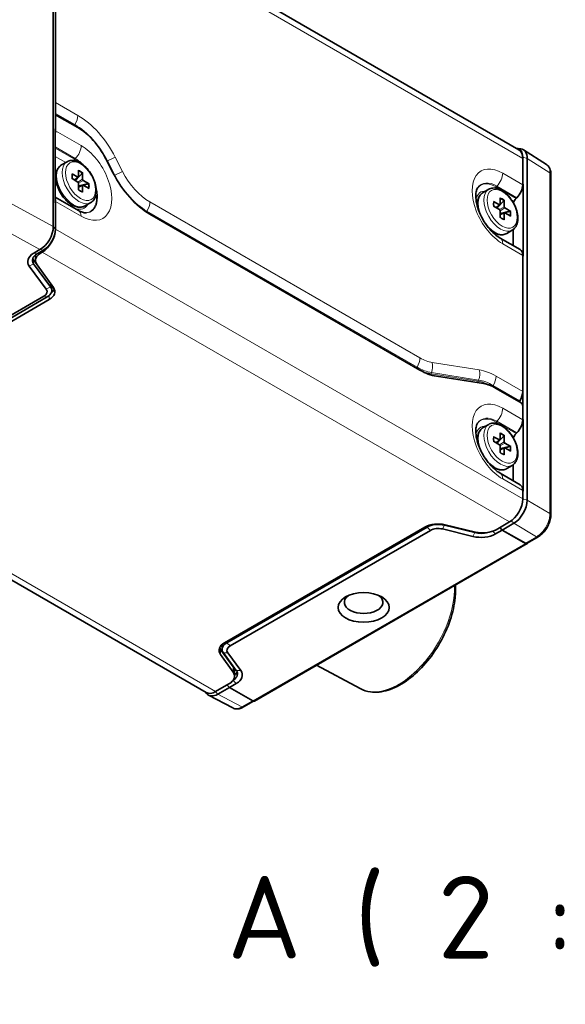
# Model space of a CAD drawing. Header units: millimetres. Extents: x 2 to 208, y 2 to 146.
# Tile 30 of 32: x 157 to 174, y 94 to 125. Entities that reach past the tile are written whole.
import ezdxf

# ---------------------------------------------------------------- set-up
doc = ezdxf.new("R2010")
doc.units = ezdxf.units.MM
doc.header["$LTSCALE"] = 0.5
for name, color, linetype, lineweight in [('Bemaßung (ISO)', 7, 'Continuous', 25), ('Sichtbar (ISO)', 7, 'Continuous', 35), ('Sichtbar schmal (ISO)', 7, 'Continuous', 18), ('Symbol (ISO)', 7, 'Continuous', 25)]:
    doc.layers.add(name, color=color, linetype=linetype, lineweight=lineweight)
doc.styles.add('Bezeichnungstext (ISO)', font='isocpeur.ttf')
doc.styles.add('Notiztext (ISO)', font='isocpeur.ttf')
doc.dimstyles.new('Standard (ISO)', dxfattribs={"dimscale": 0.5, "dimtxt": 3.5, "dimasz": 2.5, "dimexe": 2, "dimexo": 0, "dimgap": 0.762, "dimtad": 1, "dimtoh": 1, "dimrnd": 1e-08, "dimtxsty": 'Notiztext (ISO)', "dimcen": 0.09, "dimdle": 10, "dimclrd": 256, "dimclre": 256, "dimclrt": 256, "dimazin": 2, "dimtfac": 0.514286, "dimtdec": 3, "dimtmove": 0, "dimatfit": 3, "dimfxl": 1, "dimtolj": 1, "dimlwd": -1, "dimlwe": -1, "dimarcsym": 0})

# ---------------------------------------------------------------- blocks, each defined once
blk = doc.blocks.new('*D23')
at = {"layer": 'Bemaßung (ISO)', "transparency": 16777216}
for p, q in [((153.944, 92.537), (137.376, 92.537)), ((160.467, 80.61), (153.944, 92.537)), ((161.818, 78.139), (161.066, 79.513)), ((162.418, 77.042), (163.018, 75.945))]:
    blk.add_line(p, q, dxfattribs=at)
for points in [[(160.649, 80.71), (160.284, 80.51), (161.066, 79.513)], [(162.601, 77.142), (162.235, 76.942), (161.818, 78.139)]]:
    blk.add_solid(points, dxfattribs=at)
at = {"layer": 'Defpoints', "color": 0, "transparency": 16777216}
for p in [(161.066, 79.513), (161.818, 78.139)]:
    blk.add_point(p, dxfattribs=at)
at = {"layer": 'Bemaßung (ISO)', "transparency": 16777216, "insert": (137.376, 95.193), "char_height": 1.75, "attachment_point": 1, "style": 'Notiztext (ISO)'}
blk.add_mtext('\\A1; \\fISOCPEUR|b0|i0;\\H1.7500;2x M2; 4 deep', dxfattribs=at)

msp = doc.modelspace()

# ---------------------------------------------------------------- linework, layer by layer
at = {"layer": 'Sichtbar (ISO)'}
for p, q in [((157.6005, 129.2465), (157.6005, 118.3871)), ((157.6217, 129.3555), (172.3927, 120.8275)), ((157.6712, 125.9937), (157.6712, 122.3267)), ((157.6712, 122.3267), (157.6712, 121.8776)), ((157.6867, 121.912), (157.6712, 121.903)), ((157.6712, 121.8776), (157.6712, 121.4766)), ((158.3783, 121.5306), (157.7242, 121.9082)), ((157.6637, 121.4872), (157.6712, 121.4766)), ((157.6637, 119.1419), (157.6637, 121.4872)), ((157.6712, 121.4766), (157.6637, 121.472)), ((157.6712, 121.4766), (157.6712, 121.4285)), ((172.3304, 120.8695), (172.4549, 120.8537)), ((172.5418, 120.8228), (173.2674, 120.3588)), ((158.0387, 120.4451), (157.8619, 120.343)), ((159.505, 120.0783), (159.2721, 120.5334)), ((172.5169, 120.5937), (172.5169, 120.5529)), ((172.5169, 120.5529), (172.5169, 119.7331)), ((172.6583, 120.5529), (172.6583, 109.6935)), ((158.4002, 119.9655), (158.4034, 120.176)), ((158.1954, 120.0559), (158.3793, 119.9534)), ((158.3793, 119.7998), (158.1954, 119.9097)), ((158.2747, 119.8623), (158.395, 119.9528)), ((158.53, 120.1029), (158.5332, 119.8886)), ((158.5541, 119.8526), (158.738, 119.7427)), ((173.4106, 120.0496), (173.4106, 109.2277)), ((158.4034, 119.5495), (158.4002, 119.7637)), ((158.402, 119.6418), (158.5405, 119.7007)), ((158.5332, 119.6869), (158.53, 119.4764)), ((158.738, 119.5964), (158.5541, 119.6989)), ((171.4348, 119.5694), (171.258, 119.4673)), ((172.5169, 119.7331), (172.5295, 119.7311)), ((172.5169, 119.7159), (172.5169, 119.7331)), ((172.5295, 119.7311), (172.5169, 119.7238)), ((172.5295, 119.7311), (172.5295, 117.4482)), ((157.6637, 119.3228), (158.4015, 118.8968)), ((171.7963, 119.0898), (171.7995, 119.3003)), ((171.9262, 119.2272), (171.9294, 119.013)), ((172.3088, 119.2794), (172.3322, 119.303)), ((157.6712, 119.1352), (157.6637, 119.1419)), ((157.6712, 119.1832), (157.6712, 119.1352)), ((157.6712, 119.1352), (157.6712, 118.3055)), ((158.7887, 119.146), (158.6119, 119.044)), ((171.5916, 119.1802), (171.7755, 119.0777)), ((171.7755, 118.9241), (171.5916, 119.034)), ((171.6708, 118.9866), (171.7911, 119.0771)), ((171.7995, 118.6738), (171.7963, 118.888)), ((171.9502, 118.9769), (172.1341, 118.867)), ((169.2518, 113.8239), (160.6696, 118.7789)), ((171.7981, 118.7661), (171.9367, 118.825)), ((171.9294, 118.8112), (171.9262, 118.6007)), ((172.1341, 118.7207), (171.9502, 118.8232)), ((172.1848, 118.2703), (172.008, 118.1683)), ((172.2164, 117.7794), (172.2164, 118.2913)), ((172.4341, 117.6537), (171.7977, 118.0211)), ((157.1762, 117.6523), (156.9762, 117.5368)), ((157.2823, 117.6318), (157.247, 117.6114)), ((157.0645, 117.201), (156.9756, 117.3219)), ((157.0365, 117.3056), (157.0365, 117.4689)), ((157.2122, 117.5914), (157.0823, 117.5164)), ((157.247, 117.6114), (157.2122, 117.5914)), ((157.247, 117.5706), (157.2122, 117.5506)), ((172.5169, 117.4534), (172.5169, 117.4706)), ((172.5295, 117.4482), (172.5169, 117.4534)), ((172.5169, 117.4534), (172.5169, 113.1432)), ((156.8375, 117.1248), (157.3747, 116.3942)), ((157.5128, 116.4689), (156.9756, 117.1995)), ((157.0822, 117.173), (157.6038, 116.446)), ((157.5525, 116.3561), (157.5525, 116.4785)), ((157.3, 116.1724), (150.335, 112.1511)), ((150.441, 112.1307), (157.4061, 116.1519)), ((150.5148, 112.0508), (157.4737, 116.0685)), ((171.2694, 113.3944), (169.7718, 113.6296)), ((172.4639, 112.7859), (171.6684, 113.2452)), ((172.5169, 113.1432), (172.5169, 112.6941)), ((172.4245, 112.8482), (172.4065, 112.819)), ((172.5169, 112.6941), (172.5169, 112.2622)), ((162.4588, 103.5808), (147.6131, 112.152)), ((171.4348, 112.0984), (171.258, 111.9964)), ((172.5169, 112.2622), (172.5295, 112.2602)), ((172.5169, 112.245), (172.5169, 112.2622)), ((172.5295, 112.2602), (172.5169, 112.2529)), ((172.5295, 112.2602), (172.5295, 109.9772)), ((171.5916, 111.7093), (171.7755, 111.6068)), ((171.7963, 111.6188), (171.7995, 111.8294)), ((171.9262, 111.7562), (171.9294, 111.542)), ((172.3322, 111.832), (172.3088, 111.8085)), ((171.7755, 111.4532), (171.5916, 111.5631)), ((171.6708, 111.5157), (171.7911, 111.6062)), ((171.7995, 111.2028), (171.7963, 111.4171)), ((171.9502, 111.5059), (172.1341, 111.396)), ((171.7981, 111.2952), (171.9367, 111.3541)), ((171.9294, 111.3402), (171.9262, 111.1297)), ((172.1341, 111.2498), (171.9502, 111.3523)), ((172.1848, 110.7994), (172.008, 110.6973)), ((172.2164, 110.3084), (172.2164, 110.8204)), ((172.4341, 110.1827), (171.7977, 110.5502)), ((172.5169, 109.9825), (172.5169, 109.9996)), ((172.5295, 109.9772), (172.5169, 109.9825)), ((172.5169, 109.9825), (172.5169, 109.7343)), ((170.9934, 108.6613), (170.0258, 108.8984)), ((170.0559, 108.9092), (171.0152, 108.6798)), ((171.669, 108.7549), (172.0927, 108.9994)), ((172.2341, 108.9586), (171.8628, 108.7443)), ((163.0453, 105.164), (169.4021, 108.8341)), ((169.4754, 108.8367), (163.1115, 105.1624)), ((163.2185, 105.0598), (169.5824, 108.7341)), ((169.9667, 108.7772), (170.9343, 108.5401)), ((171.6479, 108.6201), (171.8628, 108.7443)), ((171.8628, 108.7443), (171.7838, 108.8211)), ((171.784, 108.8212), (171.8628, 108.7443)), ((171.8628, 108.7443), (172.6053, 108.3156)), ((171.8628, 108.7443), (172.6069, 108.3301)), ((172.6558, 108.3109), (163.9928, 103.3094)), ((173.0071, 108.5287), (172.6561, 108.3261)), ((163.3125, 104.3959), (162.9152, 104.9498)), ((162.9647, 104.9524), (162.9608, 105.0748)), ((163.0045, 104.8447), (163.4152, 104.286)), ((163.5545, 104.2794), (163.1438, 104.838)), ((162.9152, 104.7865), (163.3125, 104.2326)), ((163.3582, 104.1001), (163.3582, 104.2634)), ((167.354, 103.7051), (165.9656, 104.4484)), ((163.2008, 103.7432), (163.4158, 103.8674)), ((162.4385, 103.5926), (162.4673, 103.5547)), ((163.1825, 103.8551), (162.7588, 103.6106)), ((163.2008, 103.7432), (162.8296, 103.5289)), ((163.1204, 103.8193), (163.2008, 103.7432)), ((163.9433, 103.3146), (163.2008, 103.7432)), ((162.5361, 103.4955), (163.3003, 103.0919)), ((163.9621, 103.3066), (163.6415, 103.1215))]:
    msp.add_line(p, q, dxfattribs=at)
for centre, major_axis, ratio, start_param, end_param in [((157.7242, 121.847), (-0.0375, 0.065), 0.5773503, 5.4977871, 7.0685835), ((157.3884, 121.2653), (0.2, 0.3464), 0.5773503, 5.2666287, 5.4977871), ((158.3783, 120.1834), (-0.825, 1.4289), 0.5773503, 4.6251225, 5.4977871), ((172.128, 120.3691), (0.275, 0.4763), 0.5773503, 5.4977871, 6.5584834), ((172.0927, 120.3079), (0.3, 0.5196), 0.5773503, 5.4977871, 6.2831853), ((172.2341, 120.3079), (0.3, 0.5196), 0.5773503, 5.4977871, 6.5211264), ((158.1776, 120.0444), (-0.0254, -0.0012), 0.5998479, 2.9667491, 3.9083436), ((158.379, 119.9781), (0.015, -0.026), 0.5773503, 5.5152404, 7.0511302), ((158.5112, 120.0937), (-0.0129, -0.0215), 0.6361133, 1.231242, 2.3432601), ((158.5544, 119.8768), (0.015, -0.026), 0.5773503, 3.9444441, 5.4803339), ((160.6696, 120.5343), (-1.075, 1.862), 0.5773503, 1.4835299, 2.3561945), ((158.1839, 119.6629), (-0.3563, 0.617), 0.5773503, 1.2309594, 1.9106332), ((158.379, 119.7755), (-0.015, 0.026), 0.5773503, 3.9444441, 5.4803339), ((158.5544, 119.6742), (-0.015, 0.026), 0.5773503, 5.5152404, 7.0511302), ((158.7207, 119.7309), (-0.0251, -0.0004), 0.6359811, 3.9400376, 5.0523766), ((172.2341, 119.5526), (0.2, 0.3464), 0.5773503, 4.2812892, 5.4977871), ((157.3884, 119.0199), (-0.2, -0.3464), 0.5773503, 2.3561945, 2.587353), ((158.5112, 119.4667), (-0.0138, -0.0214), 0.5999958, 2.3745302, 3.3163854), ((171.9073, 119.218), (-0.0129, -0.0215), 0.6361133, 1.231242, 2.3432601), ((172.3578, 119.1546), (0.1, 0.1732), 0.5773503, 1.1396965, 2.0220268), ((171.5738, 119.1688), (-0.0254, -0.0012), 0.5998479, 2.9667491, 3.9083436), ((171.7751, 119.1024), (0.015, -0.026), 0.5773503, 5.5152404, 7.0511302), ((171.7751, 118.8998), (-0.015, 0.026), 0.5773503, 3.9444441, 5.4803339), ((171.9506, 119.0011), (0.015, -0.026), 0.5773503, 3.9444441, 5.4803339), ((171.9073, 118.591), (-0.0138, -0.0214), 0.5999958, 2.3745302, 3.3163854), ((171.9506, 118.7985), (-0.015, 0.026), 0.5773503, 5.5152404, 7.0511302), ((172.1168, 118.8552), (-0.0251, -0.0004), 0.6359811, 3.9400376, 5.0523766), ((157.1762, 118.1422), (0.3, 0.5196), 0.5773503, 3.9269908, 5.4977871), ((157.247, 118.0605), (-0.3, -0.5196), 0.5773503, 0.7853982, 2.3561945), ((157.2823, 118.0809), (0.275, 0.4763), 0.5773503, 3.9269908, 5.4977871), ((172.2341, 117.3073), (0.2, 0.3464), 0.5773503, 5.4977871, 6.2831853), ((157.4359, 117.2714), (-0.65, 0), 0.5773503, 5.4977871, 6.684611), ((157.4359, 117.3122), (-0.5, 0), 0.5773503, 5.4977871, 6.684611), ((157.4359, 117.4347), (-0.5, 0), 0.5773503, 0.2137561, 0.4014257), ((157.6365, 117.3056), (-0.6, 0), 0.5773503, 5.4977871, 6.6758844), ((157.6365, 117.4689), (-0.6, 0), 0.5773503, 6.2322801, 6.2831853), ((157.0525, 116.3152), (0.35, 0), 0.5773503, 5.4977871, 6.684611), ((157.0525, 116.3561), (0.5, 0), 0.5773503, 5.4977871, 6.684611), ((157.0494, 116.3135), (0.6, 0), 0.5773503, 5.4977871, 6.6758844), ((157.0494, 116.4768), (0.6, 0), 0.5773503, 5.6384349, 6.0452442), ((157.0525, 116.4785), (0.5, 0), 0.5773503, 0, 0.1709434), ((169.2518, 115.5794), (-1.075, 1.862), 0.5773503, 2.3561945, 2.7052603), ((171.6684, 111.898), (-0.825, 1.4289), 0.5773503, 5.4977871, 5.846853), ((172.2341, 112.9799), (-0.2, -0.3464), 0.5773503, 1.5238341, 2.3561945), ((172.4639, 112.7247), (0.0375, -0.065), 0.5773503, 0.7853982, 2.3561945), ((172.2341, 112.0817), (-0.2, -0.3464), 0.5773503, 1.1396965, 2.3561945), ((171.5738, 111.6978), (-0.0254, -0.0012), 0.5998479, 2.9667491, 3.9083436), ((171.9073, 111.7471), (-0.0129, -0.0215), 0.6361133, 1.231242, 2.3432601), ((172.3578, 111.6837), (-0.1, -0.1732), 0.5773503, 4.2812892, 5.1636195), ((171.7751, 111.6315), (0.015, -0.026), 0.5773503, 5.5152404, 7.0511302), ((171.7751, 111.4289), (-0.015, 0.026), 0.5773503, 3.9444441, 5.4803339), ((171.9506, 111.5302), (0.015, -0.026), 0.5773503, 3.9444441, 5.4803339), ((172.1168, 111.3843), (-0.0251, -0.0004), 0.6359811, 3.9400376, 5.0523766), ((171.9073, 111.1201), (-0.0138, -0.0214), 0.5999958, 2.3745302, 3.3163854), ((171.9506, 111.3276), (-0.015, 0.026), 0.5773503, 5.5152404, 7.0511302), ((172.2341, 109.8363), (0.2, 0.3464), 0.5773503, 5.4977871, 6.2831853), ((172.0927, 109.4893), (-0.3, -0.5196), 0.5773503, 0.7853982, 2.3561945), ((172.2341, 109.4485), (-0.3, -0.5196), 0.5773503, 0.7853982, 2.3561945), ((169.8263, 108.5891), (-0.6, 0), 0.5773503, 4.3196899, 5.4977871), ((169.8299, 108.632), (-0.5013, 0), 0.5773503, 4.3109633, 5.4977871), ((169.8299, 108.5912), (0.35, 0), 0.5773503, 1.1693706, 2.3561945), ((171.1882, 108.8855), (0.65, 0), 0.5773503, 4.3109633, 5.4977871), ((171.1882, 108.9263), (-0.4987, 0), 0.5773503, 1.1693706, 2.0004534), ((171.2448, 108.9998), (-0.6, 0), 0.5773503, 1.1780972, 2.3561945), ((172.6072, 108.3983), (-0.048, 0.0878), 0.5922602, 2.3699881, 3.1395793), ((172.6075, 108.4135), (-0.048, 0.0878), 0.5922602, 2.3874414, 3.1413124), ((172.6053, 108.3973), (0.05, -0.0866), 0.5773503, 0.0422918, 0.5149953), ((167.4611, 106.4472), (0.6148, 0), 0.5773503, 2.5073419, 6.9174361), ((163.4695, 104.919), (-0.6, 0), 0.5773503, 5.4977871, 6.6758844), ((163.466, 104.9578), (-0.5013, 0), 0.5773503, 5.4977871, 6.684611), ((163.4695, 105.0823), (-0.6, 0), 0.5773503, 0.2379411, 0.3926991), ((163.466, 105.0802), (-0.5052, 0), 0.5773503, 6.2011349, 6.3017026), ((163.466, 104.9169), (-0.35, 0), 0.5773503, 5.4977871, 6.684611), ((162.7582, 104.1001), (0.6, 0), 0.5773503, 5.4977871, 6.6758844), ((162.7582, 104.2634), (0.6, 0), 0.5773503, 0, 0.3926991), ((162.9562, 104.1735), (0.4987, 0), 0.5773503, 5.5242336, 6.684611), ((162.9562, 104.296), (0.4948, 0), 0.5773503, 5.6609761, 6.0860997), ((162.9562, 104.1327), (0.65, 0), 0.5773503, 5.4977871, 6.684611), ((162.7588, 104.1005), (-0.3, -0.5196), 0.5773503, 0, 0.7853982), ((162.8296, 104.0188), (-0.3, -0.5196), 0.5773503, 6.0452442, 7.0685835), ((163.9414, 103.3952), (0.0519, -0.0855), 0.562044, 5.4853649, 6.2549562)]:
    msp.add_ellipse(centre, major_axis=major_axis, ratio=ratio, start_param=start_param, end_param=end_param, dxfattribs=at)
msp.add_ellipse((167.4611, 106.2846), major_axis=(-0.8139, 0), ratio=0.5773503, dxfattribs=at)
for points, knots in [([(158.0387, 120.4451), (158.0791, 120.4684), (158.1249, 120.482), (158.2239, 120.4897), (158.2773, 120.4823), (158.39, 120.4468), (158.4493, 120.4163), (158.5653, 120.3353), (158.6218, 120.2842), (158.7254, 120.1678), (158.7725, 120.1026), (158.8532, 119.9645), (158.8868, 119.8917), (158.9374, 119.7448), (158.9544, 119.6707), (158.9692, 119.5277), (158.9669, 119.4587), (158.9411, 119.3341), (158.9179, 119.2779), (158.8577, 119.1965), (158.8255, 119.1673), (158.7887, 119.146)], [5.4977871, 5.4977871, 5.4977871, 5.4977871, 5.7671073, 5.7671073, 6.0596948, 6.0596948, 6.3879088, 6.3879088, 6.7250304, 6.7250304, 7.0596916, 7.0596916, 7.3929453, 7.3929453, 7.7274615, 7.7274615, 8.0645279, 8.0645279, 8.3936647, 8.3936647, 8.6393798, 8.6393798, 8.6393798, 8.6393798]), ([(157.7292, 119.6746), (157.7113, 119.7283), (157.6979, 119.7823), (157.681, 119.8882), (157.6776, 119.9402), (157.6818, 120.04), (157.6893, 120.0878), (157.7167, 120.1769), (157.7367, 120.2182), (157.79, 120.2903), (157.8234, 120.3208), (157.8619, 120.343)], [4.2668277, 4.2668277, 4.2668277, 4.2668277, 4.5130196, 4.5130196, 4.7592115, 4.7592115, 5.0054034, 5.0054034, 5.2515953, 5.2515953, 5.4977871, 5.4977871, 5.4977871, 5.4977871]), ([(173.4106, 120.0496), (173.4106, 120.0747), (173.409, 120.0993), (173.4021, 120.1472), (173.3969, 120.1705), (173.3824, 120.2155), (173.3732, 120.2371), (173.3503, 120.2777), (173.3367, 120.2968), (173.3051, 120.3311), (173.2871, 120.3463), (173.2674, 120.3588)], [0, 0, 0, 0, 0.015184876, 0.015184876, 0.030369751, 0.030369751, 0.045554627, 0.045554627, 0.060739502, 0.060739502, 0.075924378, 0.075924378, 0.075924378, 0.075924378]), ([(158.2028, 120.043), (158.2009, 120.0351), (158.1993, 120.0268), (158.197, 120.0096), (158.1962, 120.0006), (158.1954, 119.982), (158.1953, 119.9724), (158.1961, 119.9527), (158.1969, 119.9426), (158.1991, 119.9236), (158.2004, 119.9147), (158.202, 119.9058)], [1.32992456, 1.32992456, 1.32992456, 1.32992456, 1.42585825, 1.42585825, 1.52179194, 1.52179194, 1.61772564, 1.61772564, 1.71365933, 1.71365933, 1.79463028, 1.79463028, 1.79463028, 1.79463028]), ([(158.4033, 119.5572), (158.4102, 119.5513), (158.4173, 119.5458), (158.4326, 119.5343), (158.441, 119.5286), (158.4577, 119.5181), (158.466, 119.5133), (158.4825, 119.5047), (158.4907, 119.5009), (158.5068, 119.4943), (158.5147, 119.4915), (158.5225, 119.4892)], [2.9177587, 2.9177587, 2.9177587, 2.9177587, 2.99872991, 2.99872991, 3.09466358, 3.09466358, 3.19059726, 3.19059726, 3.28653094, 3.28653094, 3.38246462, 3.38246462, 3.38246462, 3.38246462]), ([(171.7977, 118.0211), (171.7399, 118.0545), (171.6773, 118.0994), (171.5488, 118.2127), (171.4829, 118.2819), (171.3571, 118.4391), (171.2974, 118.5276), (171.1929, 118.7134), (171.1483, 118.8109), (171.0795, 119.0014), (171.0551, 119.0946), (171.0273, 119.2633), (171.0232, 119.3392), (171.0298, 119.4646), (171.04, 119.5147), (171.0622, 119.5805), (171.0732, 119.601), (171.0825, 119.6143)], [3.1415927, 3.1415927, 3.1415927, 3.1415927, 3.3992423, 3.3992423, 3.6685021, 3.6685021, 3.9466767, 3.9466767, 4.2277175, 4.2277175, 4.5048754, 4.5048754, 4.77193, 4.77193, 5.0274633, 5.0274633, 5.233145, 5.233145, 5.233145, 5.233145]), ([(171.4348, 119.5694), (171.4752, 119.5927), (171.521, 119.6063), (171.62, 119.614), (171.6735, 119.6066), (171.7861, 119.5711), (171.8455, 119.5406), (171.9614, 119.4596), (172.018, 119.4085), (172.1215, 119.2921), (172.1686, 119.2269), (172.2493, 119.0888), (172.2829, 119.016), (172.3336, 118.8691), (172.3505, 118.795), (172.3653, 118.652), (172.3631, 118.583), (172.3373, 118.4584), (172.314, 118.4022), (172.2538, 118.3208), (172.2217, 118.2916), (172.1848, 118.2703)], [5.4977871, 5.4977871, 5.4977871, 5.4977871, 5.7671073, 5.7671073, 6.0596948, 6.0596948, 6.3879088, 6.3879088, 6.7250304, 6.7250304, 7.0596916, 7.0596916, 7.3929453, 7.3929453, 7.7274615, 7.7274615, 8.0645279, 8.0645279, 8.3936647, 8.3936647, 8.6393798, 8.6393798, 8.6393798, 8.6393798]), ([(158.6119, 119.044), (158.5734, 119.0218), (158.5303, 119.008), (158.4412, 118.9979), (158.3954, 119.0013), (158.3046, 119.0221), (158.2594, 119.0395), (158.1709, 119.0858), (158.1276, 119.1147), (158.0443, 119.1823), (158.0043, 119.2209), (157.9667, 119.2633)], [2.3561945, 2.3561945, 2.3561945, 2.3561945, 2.6023864, 2.6023864, 2.8485783, 2.8485783, 3.0947701, 3.0947701, 3.340962, 3.340962, 3.5871539, 3.5871539, 3.5871539, 3.5871539]), ([(171.0786, 119.0148), (171.0755, 119.0487), (171.0745, 119.082), (171.0779, 119.1643), (171.0855, 119.2121), (171.1129, 119.3012), (171.1328, 119.3425), (171.1861, 119.4146), (171.2196, 119.4451), (171.258, 119.4673)], [4.59917991, 4.59917991, 4.59917991, 4.59917991, 4.75921149, 4.75921149, 5.00540338, 5.00540338, 5.25159526, 5.25159526, 5.49778714, 5.49778714, 5.49778714, 5.49778714]), ([(158.4015, 118.8968), (158.4249, 118.8833), (158.4474, 118.8717), (158.4902, 118.8522), (158.5104, 118.8443), (158.5478, 118.8318), (158.565, 118.8273), (158.596, 118.8209), (158.6097, 118.8192), (158.6333, 118.8176), (158.6432, 118.8178), (158.6514, 118.8185)], [3.14159265, 3.14159265, 3.14159265, 3.14159265, 3.24574385, 3.24574385, 3.34989504, 3.34989504, 3.45404624, 3.45404624, 3.55819743, 3.55819743, 3.66234863, 3.66234863, 3.66234863, 3.66234863]), ([(171.5989, 119.1673), (171.597, 119.1594), (171.5955, 119.1511), (171.5931, 119.1339), (171.5923, 119.1249), (171.5915, 119.1063), (171.5915, 119.0967), (171.5923, 119.077), (171.5931, 119.0669), (171.5953, 119.0479), (171.5966, 119.039), (171.5982, 119.0301)], [1.32992456, 1.32992456, 1.32992456, 1.32992456, 1.42585825, 1.42585825, 1.52179194, 1.52179194, 1.61772564, 1.61772564, 1.71365933, 1.71365933, 1.79463028, 1.79463028, 1.79463028, 1.79463028]), ([(171.7994, 118.6815), (171.8064, 118.6756), (171.8134, 118.6701), (171.8288, 118.6586), (171.8371, 118.6529), (171.8538, 118.6424), (171.8621, 118.6376), (171.8786, 118.629), (171.8868, 118.6252), (171.9029, 118.6186), (171.9109, 118.6158), (171.9187, 118.6135)], [2.9177587, 2.9177587, 2.9177587, 2.9177587, 2.99872991, 2.99872991, 3.09466358, 3.09466358, 3.19059726, 3.19059726, 3.28653094, 3.28653094, 3.38246462, 3.38246462, 3.38246462, 3.38246462]), ([(172.008, 118.1683), (171.9696, 118.1461), (171.9264, 118.1323), (171.8374, 118.1222), (171.7916, 118.1256), (171.7007, 118.1464), (171.6555, 118.1638), (171.5825, 118.202), (171.5542, 118.2195), (171.5264, 118.2392)], [2.35619449, 2.35619449, 2.35619449, 2.35619449, 2.60238637, 2.60238637, 2.84857826, 2.84857826, 3.09477014, 3.09477014, 3.25480173, 3.25480173, 3.25480173, 3.25480173]), ([(171.7977, 110.5502), (171.7399, 110.5835), (171.6773, 110.6285), (171.5488, 110.7418), (171.4829, 110.811), (171.3571, 110.9682), (171.2974, 111.0566), (171.1929, 111.2425), (171.1483, 111.3399), (171.0795, 111.5305), (171.0551, 111.6236), (171.0273, 111.7923), (171.0232, 111.8683), (171.0298, 111.9936), (171.04, 112.0438), (171.0622, 112.1096), (171.0732, 112.13), (171.0825, 112.1433)], [3.1415927, 3.1415927, 3.1415927, 3.1415927, 3.3992423, 3.3992423, 3.6685021, 3.6685021, 3.9466767, 3.9466767, 4.2277175, 4.2277175, 4.5048754, 4.5048754, 4.77193, 4.77193, 5.0274633, 5.0274633, 5.233145, 5.233145, 5.233145, 5.233145]), ([(171.0786, 111.5438), (171.0755, 111.5777), (171.0745, 111.611), (171.0779, 111.6933), (171.0855, 111.7411), (171.1129, 111.8302), (171.1328, 111.8716), (171.1861, 111.9436), (171.2196, 111.9742), (171.258, 111.9964)], [4.59917991, 4.59917991, 4.59917991, 4.59917991, 4.75921149, 4.75921149, 5.00540338, 5.00540338, 5.25159526, 5.25159526, 5.49778714, 5.49778714, 5.49778714, 5.49778714]), ([(171.4348, 112.0984), (171.4752, 112.1218), (171.521, 112.1353), (171.62, 112.143), (171.6735, 112.1357), (171.7861, 112.1002), (171.8455, 112.0697), (171.9614, 111.9887), (172.018, 111.9376), (172.1215, 111.8212), (172.1686, 111.756), (172.2493, 111.6179), (172.2829, 111.5451), (172.3336, 111.3981), (172.3505, 111.3241), (172.3653, 111.181), (172.3631, 111.1121), (172.3373, 110.9875), (172.314, 110.9313), (172.2538, 110.8499), (172.2217, 110.8207), (172.1848, 110.7994)], [5.4977871, 5.4977871, 5.4977871, 5.4977871, 5.7671073, 5.7671073, 6.0596948, 6.0596948, 6.3879088, 6.3879088, 6.7250304, 6.7250304, 7.0596916, 7.0596916, 7.3929453, 7.3929453, 7.7274615, 7.7274615, 8.0645279, 8.0645279, 8.3936647, 8.3936647, 8.6393798, 8.6393798, 8.6393798, 8.6393798]), ([(171.5989, 111.6964), (171.597, 111.6885), (171.5955, 111.6802), (171.5931, 111.6629), (171.5923, 111.6539), (171.5915, 111.6354), (171.5915, 111.6258), (171.5923, 111.606), (171.5931, 111.5959), (171.5953, 111.5769), (171.5966, 111.5681), (171.5982, 111.5591)], [1.32992456, 1.32992456, 1.32992456, 1.32992456, 1.42585825, 1.42585825, 1.52179194, 1.52179194, 1.61772564, 1.61772564, 1.71365933, 1.71365933, 1.79463028, 1.79463028, 1.79463028, 1.79463028]), ([(171.7994, 111.2105), (171.8064, 111.2047), (171.8134, 111.1991), (171.8288, 111.1877), (171.8371, 111.182), (171.8538, 111.1714), (171.8621, 111.1666), (171.8786, 111.158), (171.8868, 111.1542), (171.9029, 111.1476), (171.9109, 111.1448), (171.9187, 111.1426)], [2.9177587, 2.9177587, 2.9177587, 2.9177587, 2.99872991, 2.99872991, 3.09466358, 3.09466358, 3.19059726, 3.19059726, 3.28653094, 3.28653094, 3.38246462, 3.38246462, 3.38246462, 3.38246462]), ([(172.008, 110.6973), (171.9696, 110.6751), (171.9264, 110.6614), (171.8374, 110.6513), (171.7916, 110.6547), (171.7007, 110.6755), (171.6555, 110.6929), (171.5825, 110.7311), (171.5542, 110.7486), (171.5264, 110.7682)], [2.35619449, 2.35619449, 2.35619449, 2.35619449, 2.60238637, 2.60238637, 2.84857826, 2.84857826, 3.09477014, 3.09477014, 3.25480173, 3.25480173, 3.25480173, 3.25480173]), ([(173.0071, 108.5287), (173.0519, 108.5546), (173.095, 108.5876), (173.1756, 108.6644), (173.2131, 108.7082), (173.2801, 108.8031), (173.3096, 108.8541), (173.3582, 108.9596), (173.3774, 109.014), (173.4036, 109.1221), (173.4106, 109.1759), (173.4106, 109.2277)], [0, 0, 0, 0, 0.03141597, 0.03141597, 0.06283194, 0.06283194, 0.09424791, 0.09424791, 0.12566388, 0.12566388, 0.15707985, 0.15707985, 0.15707985, 0.15707985]), ([(172.655, 108.3105), (172.6553, 108.3106), (172.6555, 108.3108), (172.6557, 108.3109), (172.6557, 108.3109), (172.6558, 108.3109)], [0, 0, 0, 0, 0.00027473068, 0.00027473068, 0.00031686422, 0.00031686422, 0.00031686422, 0.00031686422]), ([(172.6562, 108.3112), (172.6563, 108.3112), (172.6563, 108.3113), (172.6567, 108.3115), (172.657, 108.3117), (172.6574, 108.312)], [0.00023085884, 0.00023085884, 0.00023085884, 0.00023085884, 0.00039790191, 0.00039790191, 0.00084595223, 0.00084595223, 0.00084595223, 0.00084595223]), ([(170.3783, 106.996), (170.388, 106.8431), (170.3817, 106.6813), (170.3292, 106.2778), (170.2673, 106.031), (170.0892, 105.5419), (169.9731, 105.2997), (169.6985, 104.8431), (169.5402, 104.6288), (169.1958, 104.2486), (169.0099, 104.0828), (168.6271, 103.817), (168.4302, 103.7172), (168.0451, 103.5978), (167.8564, 103.5774), (167.5645, 103.6166), (167.4542, 103.6515), (167.354, 103.7051)], [6.2127639, 6.2127639, 6.2127639, 6.2127639, 6.4442599, 6.4442599, 6.7725761, 6.7725761, 7.0994921, 7.0994921, 7.4258826, 7.4258826, 7.7530298, 7.7530298, 8.0815145, 8.0815145, 8.4062831, 8.4062831, 8.6208625, 8.6208625, 8.6208625, 8.6208625]), ([(163.9928, 103.3094), (163.9928, 103.3093), (163.9927, 103.3093), (163.9924, 103.3091), (163.9922, 103.309), (163.9919, 103.3089)], [0.00024017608, 0.00024017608, 0.00024017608, 0.00024017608, 0.00028149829, 0.00028149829, 0.00055690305, 0.00055690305, 0.00055690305, 0.00055690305]), ([(163.3003, 103.0919), (163.3211, 103.0809), (163.3433, 103.0727), (163.389, 103.0622), (163.4124, 103.0598), (163.4593, 103.0601), (163.4828, 103.0629), (163.5292, 103.0728), (163.5522, 103.0799), (163.5974, 103.098), (163.6197, 103.1089), (163.6415, 103.1215)], [0.080716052, 0.080716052, 0.080716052, 0.080716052, 0.09598881, 0.09598881, 0.111261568, 0.111261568, 0.126534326, 0.126534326, 0.141807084, 0.141807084, 0.157079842, 0.157079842, 0.157079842, 0.157079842])]:
    msp.add_open_spline(points, degree=3, knots=knots, dxfattribs=at)
for points in [[(158.2999, 119.8473), (158.3103, 119.8584), (158.3984, 119.9513), (158.5198, 120.0788)], [(171.696, 118.9716), (171.7065, 118.9827), (171.7946, 119.0757), (171.916, 119.2031)], [(171.696, 111.5007), (171.7065, 111.5117), (171.7946, 111.6047), (171.916, 111.7322)]]:
    msp.add_rational_spline(points, [2.53311841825, 2.46774053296, 2.0276017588, 1.62762789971], degree=2, knots=[-0.031692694, -0.031692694, -0.031692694, -0.028804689, -0.012489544, -0.012489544, -0.012489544], dxfattribs=at)
for points in [[(158.712, 119.7459), (158.5175, 119.6988), (158.4016, 119.6711)], [(172.1082, 118.8702), (171.9136, 118.8231), (171.7977, 118.7954)], [(172.1082, 111.3992), (171.9136, 111.3521), (171.7977, 111.3245)]]:
    msp.add_rational_spline(points, [1.62762789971, 2.09840262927, 2.53311841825], degree=2, dxfattribs=at)
msp.add_open_spline([(172.6555, 108.3257), (172.6557, 108.3259), (172.6559, 108.326), (172.6561, 108.3261)], degree=3, dxfattribs=at)
at = {"layer": 'Sichtbar schmal (ISO)'}
for p, q in [((172.5169, 120.5529), (157.6712, 129.124)), ((157.6712, 122.3267), (158.3783, 121.9184)), ((157.6712, 121.9784), (158.2859, 121.6235)), ((157.6712, 121.9334), (157.7023, 121.9154)), ((157.6712, 121.4285), (158.4844, 120.9591)), ((158.2679, 121.5943), (158.2859, 121.6235)), ((157.6637, 120.9133), (158.2997, 120.5461)), ((157.6637, 120.8762), (158.2762, 120.5226)), ((157.9996, 120.4225), (157.6637, 120.6164)), ((158.2762, 120.5226), (158.2997, 120.5461)), ((159.3061, 120.467), (159.3173, 120.4727)), ((159.3173, 120.4727), (159.5503, 120.0176)), ((159.57, 120.5888), (159.8029, 120.1337)), ((172.6583, 120.5529), (172.5169, 120.5937)), ((172.6583, 120.5529), (173.3832, 120.0894)), ((158.3793, 119.9534), (158.2655, 119.8678)), ((158.5332, 119.8886), (158.3793, 119.7998)), ((158.4002, 119.7637), (158.5541, 119.8526)), ((159.5397, 120.0123), (159.5503, 120.0176)), ((171.8805, 120.0834), (172.5169, 119.7159)), ((173.3832, 120.0894), (173.3832, 109.2675)), ((158.4022, 119.6311), (158.5332, 119.6869)), ((171.6958, 119.6704), (171.6724, 119.6469)), ((172.3088, 119.2794), (171.6724, 119.6469)), ((172.3322, 119.303), (171.6958, 119.6704)), ((157.6005, 118.3871), (156.2199, 119.1435)), ((158.4844, 118.7137), (157.6712, 119.1832)), ((160.6696, 119.1667), (169.2518, 114.2117)), ((171.7755, 119.0777), (171.6617, 118.9921)), ((171.9294, 119.013), (171.7755, 118.9241)), ((171.7963, 118.888), (171.9502, 118.9769)), ((160.5613, 118.8459), (160.5772, 118.8718)), ((160.5772, 118.8718), (169.1594, 113.9168)), ((171.7983, 118.7554), (171.9294, 118.8112)), ((155.7976, 118.4076), (157.1762, 117.6523)), ((157.6712, 118.3055), (157.6005, 118.3871)), ((157.6712, 118.3055), (172.5169, 109.7343)), ((157.1762, 117.6523), (157.2823, 117.6318)), ((172.5169, 117.4706), (171.8805, 117.838)), ((156.9756, 117.1995), (156.9756, 117.3219)), ((156.9762, 117.5368), (157.0823, 117.5164)), ((157.2122, 117.5506), (157.2122, 117.5914)), ((157.247, 117.5706), (157.247, 117.6114)), ((172.0927, 108.9994), (157.247, 117.5706)), ((156.8375, 117.1248), (156.9756, 117.1995)), ((157.3747, 116.3942), (157.5128, 116.4689)), ((157.5128, 116.4689), (157.5128, 116.5729)), ((157.3, 116.1724), (157.4061, 116.1519)), ((157.4737, 116.2005), (157.4737, 116.0685)), ((169.1415, 113.8876), (169.1594, 113.9168)), ((169.6388, 114.0671), (171.1363, 113.8319)), ((169.6038, 113.7099), (169.6179, 113.7455)), ((169.6038, 113.7099), (171.1014, 113.4746)), ((169.6179, 113.7455), (171.1154, 113.5103)), ((171.6684, 113.633), (172.5169, 113.1432)), ((171.1014, 113.4746), (171.1154, 113.5103)), ((171.5555, 113.3049), (171.5759, 113.3381)), ((171.5555, 113.3049), (171.5632, 113.3005)), ((171.5759, 113.3381), (172.4245, 112.8482)), ((171.8805, 112.6124), (172.5169, 112.245)), ((147.9131, 112.1817), (162.7588, 103.6106)), ((171.6958, 112.1995), (171.6724, 112.1759)), ((172.3088, 111.8085), (171.6724, 112.1759)), ((172.3322, 111.832), (171.6958, 112.1995)), ((171.7755, 111.6068), (171.6617, 111.5212)), ((171.9294, 111.542), (171.7755, 111.4532)), ((171.7963, 111.4171), (171.9502, 111.5059)), ((171.7983, 111.2845), (171.9294, 111.3402)), ((172.5169, 109.9996), (171.8805, 110.3671)), ((172.6583, 109.6935), (172.5169, 109.7343)), ((173.3832, 109.2675), (172.6583, 109.6935)), ((169.4754, 108.8367), (169.4747, 108.8698)), ((169.9667, 108.7772), (170.0258, 108.8984)), ((170.0258, 108.8984), (170.026, 108.9158)), ((172.2341, 108.9586), (172.1515, 109.0381)), ((172.2341, 108.9586), (172.9583, 108.533)), ((169.5824, 108.7341), (169.4754, 108.8367)), ((170.9343, 108.5401), (170.9934, 108.6613)), ((170.9934, 108.6613), (170.9937, 108.6849)), ((171.6479, 108.6201), (171.5595, 108.7049)), ((172.6053, 108.3156), (163.9433, 103.3146)), ((172.9583, 108.533), (172.6069, 108.3301)), ((163.1115, 105.1624), (163.1106, 105.2017)), ((163.2185, 105.0598), (163.1115, 105.1624)), ((162.9152, 104.7865), (162.9152, 104.9498)), ((163.1438, 104.838), (163.0045, 104.8447)), ((163.3125, 104.3959), (163.3125, 104.2326)), ((163.5545, 104.2794), (163.4152, 104.286)), ((163.4158, 103.8674), (163.312, 103.9668)), ((162.8296, 103.5289), (162.7499, 103.6055)), ((163.5927, 103.1258), (162.8296, 103.5289)), ((163.9315, 103.3214), (163.5927, 103.1258))]:
    msp.add_line(p, q, dxfattribs=at)
for centre, major_axis, ratio, start_param, end_param in [((158.0955, 121.7551), (0.2, 0.3464), 0.5773503, 4.6654268, 5.4977871), ((158.3783, 120.1222), (1.1, -1.9053), 0.5773503, 1.4835299, 2.3561945), ((158.2859, 120.0688), (0.9521, -1.6491), 0.5773503, 1.4835299, 2.3561945), ((158.2015, 120.7958), (0.2, 0.3464), 0.5773503, 4.2812892, 5.4977871), ((158.4844, 119.8364), (0.6875, -1.1908), 0.5773503, 5.4977871, 8.6393798), ((158.4137, 119.7956), (0.375, -0.6495), 0.5773503, 3.1415927, 6.2831853), ((158.3253, 120.3977), (0.1, 0.1732), 0.5773503, 1.1396965, 1.3987958), ((158.2762, 119.7162), (0.4938, -0.8553), 0.5773503, 2.1781962, 2.3561945), ((158.2997, 119.7297), (0.4999, -0.8659), 0.5773503, 1.9594776, 2.3561945), ((159.2872, 120.4255), (0.3561, 0.1823), 0.0711624, 0.6172781, 1.4496384), ((158.2369, 119.6935), (0.375, -0.6495), 0.5773503, 3.1415927, 6.2831853), ((158.4569, 119.8205), (-0.1858, 0.3218), 0.5773503, 5.2560677, 5.7045556), ((158.4667, 119.8262), (0.197, -0.3412), 0.5773503, 2.1269076, 2.5854814), ((159.5201, 119.9704), (0.3561, 0.1823), 0.0711624, 0.6172781, 1.4496384), ((160.6696, 120.4731), (0.8, -1.3856), 0.5773503, 4.6251225, 5.4977871), ((171.8805, 118.9607), (-0.6875, 1.1908), 0.5773503, 5.4977871, 8.6393798), ((158.4667, 119.8262), (-0.197, 0.3412), 0.5773503, 0.5561113, 1.0146851), ((160.5772, 120.4197), (0.9479, -1.6418), 0.5773503, 4.6251225, 5.4977871), ((171.6958, 118.854), (-0.4999, 0.8659), 0.5773503, 5.4977871, 6.5478275), ((171.5977, 119.9201), (-0.2, -0.3464), 0.5773503, 1.1396965, 2.3561945), ((173.3106, 120.0496), (0.1, 0), 0.5773503, 0, 0.7592182), ((158.4667, 119.8262), (-0.197, 0.3412), 0.5773503, 2.1269076, 2.5854814), ((158.2997, 119.7297), (0.4999, -0.8659), 0.5773503, 6.0185431, 7.4653004), ((158.4569, 119.8205), (-0.1858, 0.3218), 0.5773503, 3.7202223, 4.1687102), ((158.4667, 119.8262), (0.197, -0.3412), 0.5773503, 0.5561113, 1.0146851), ((171.58, 118.7872), (-0.4, 0.6928), 0.5773503, 5.9277641, 6.828979), ((171.6724, 118.8405), (-0.4938, 0.8553), 0.5773503, 5.4977871, 6.5198722), ((171.8098, 118.9199), (0.375, -0.6495), 0.5773503, 3.1415927, 6.2831853), ((171.7214, 119.522), (-0.1, -0.1732), 0.5773503, 4.2812892, 4.5403884), ((158.2762, 119.7162), (0.4938, -0.8553), 0.5773503, 6.0464984, 7.2465817), ((171.633, 118.8178), (0.375, -0.6495), 0.5773503, 3.1415927, 6.2831853), ((171.8531, 118.9448), (-0.1858, 0.3218), 0.5773503, 5.2560677, 5.7045556), ((171.8628, 118.9505), (0.197, -0.3412), 0.5773503, 2.1269076, 2.5854814), ((158.1839, 119.6629), (0.4, -0.6928), 0.5773503, 5.6961363, 6.6386065), ((158.2015, 118.5504), (0.2, 0.3464), 0.5773503, 5.4977871, 6.2831853), ((160.3868, 119.0034), (0.2, 0.3464), 0.5773503, 4.6654268, 5.4977871), ((171.8628, 118.9505), (-0.197, 0.3412), 0.5773503, 0.5561113, 1.0146851), ((171.8628, 118.9505), (-0.197, 0.3412), 0.5773503, 2.1269076, 2.5854814), ((171.8531, 118.9448), (-0.1858, 0.3218), 0.5773503, 3.7202223, 4.1687102), ((171.8628, 118.9505), (0.197, -0.3412), 0.5773503, 0.5561113, 1.0146851), ((171.5977, 117.6747), (0.2, 0.3464), 0.5773503, 5.4977871, 6.2831853), ((168.969, 114.0484), (0.2, 0.3464), 0.5773503, 4.6654268, 5.4977871), ((169.2518, 115.5181), (0.8, -1.3856), 0.5773503, 5.4977871, 5.846853), ((169.1594, 115.4648), (0.9479, -1.6418), 0.5773503, 5.4977871, 5.846853), ((169.356, 113.9038), (0.0621, 0.3952), 0.7399972, 4.418735, 5.2510953), ((169.139, 115.453), (0.961, -1.6646), 0.5773503, 5.5814456, 5.846853), ((169.7348, 113.6307), (0.031, 0.1976), 0.7399972, 1.2771423, 1.4773122), ((170.8535, 113.6686), (0.0621, 0.3952), 0.7399972, 4.418735, 5.2510953), ((171.6684, 111.8368), (1.1, -1.9053), 0.5773503, 2.3561945, 2.7052603), ((171.3856, 113.4697), (0.2, 0.3464), 0.5773503, 4.6654268, 5.4977871), ((171.2323, 113.3955), (0.031, 0.1976), 0.7399972, 1.2771423, 1.5475376), ((171.5555, 111.7716), (0.939, -1.6263), 0.5773503, 2.3561945, 2.7052603), ((171.5759, 111.7834), (0.9521, -1.6491), 0.5773503, 2.3561945, 2.7052603), ((171.6507, 113.2391), (0.1, 0.1732), 0.5773503, 1.5238341, 1.5276285), ((171.8805, 111.4897), (-0.6875, 1.1908), 0.5773503, 5.4977871, 8.6393798), ((171.6724, 111.3696), (-0.4938, 0.8553), 0.5773503, 5.4977871, 6.5198722), ((171.6958, 111.3831), (-0.4999, 0.8659), 0.5773503, 5.4977871, 6.5478275), ((171.5977, 112.4491), (-0.2, -0.3464), 0.5773503, 1.1396965, 2.3561945), ((171.58, 111.3162), (-0.4, 0.6928), 0.5773503, 5.9277641, 6.828979), ((171.633, 111.3469), (0.375, -0.6495), 0.5773503, 3.1415927, 6.2831853), ((171.8098, 111.4489), (0.375, -0.6495), 0.5773503, 3.1415927, 6.2831853), ((171.7214, 112.0511), (-0.1, -0.1732), 0.5773503, 4.2812892, 4.5403884), ((171.8628, 111.4795), (-0.197, 0.3412), 0.5773503, 0.5561113, 1.0146851), ((171.8531, 111.4739), (-0.1858, 0.3218), 0.5773503, 5.2560677, 5.7045556), ((171.8628, 111.4795), (0.197, -0.3412), 0.5773503, 2.1269076, 2.5854814), ((171.8531, 111.4739), (-0.1858, 0.3218), 0.5773503, 3.7202223, 4.1687102), ((171.8628, 111.4795), (0.197, -0.3412), 0.5773503, 0.5561113, 1.0146851), ((171.8628, 111.4795), (-0.197, 0.3412), 0.5773503, 2.1269076, 2.5854814), ((171.5977, 110.2038), (0.2, 0.3464), 0.5773503, 5.4977871, 6.2831853), ((173.3106, 109.2277), (0.1, 0), 0.5773503, 0, 0.7592182), ((172.9571, 108.6153), (0.05, -0.0866), 0.5773503, 5.5152404, 6.2831853), ((168.5807, 105.8832), (-1.25, -2.1651), 0.5773503, 0.0185173, 2.3929431), ((163.5915, 103.2081), (0.05, -0.0866), 0.5773503, 5.5152404, 6.2831853)]:
    msp.add_ellipse(centre, major_axis=major_axis, ratio=ratio, start_param=start_param, end_param=end_param, dxfattribs=at)
for centre in [(158.4667, 119.8262), (171.8628, 118.9505), (171.8628, 111.4795)]:
    msp.add_ellipse(centre, major_axis=(0.3375, -0.5846), ratio=0.5773503, dxfattribs=at)
for points, knots in [([(173.2674, 120.3588), (173.325, 120.3219), (173.3639, 120.2543), (173.3814, 120.1426), (173.3833, 120.1166), (173.3832, 120.0894)], [-0.075924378, -0.075924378, -0.075924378, -0.075924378, -0.016693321, -0.016693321, 0, 0, 0, 0]), ([(173.3832, 109.2675), (173.3833, 109.2184), (173.377, 109.1657), (173.3445, 109.0251), (173.3086, 108.9352), (173.1987, 108.7437), (173.1164, 108.6473), (173.0057, 108.5624), (172.982, 108.5465), (172.9583, 108.533)], [-0.15707985, -0.15707985, -0.15707985, -0.15707985, -0.12707962, -0.12707962, -0.07907926, -0.07907926, -0.01667878, -0.01667878, 0, 0, 0, 0]), ([(172.6555, 108.3257), (172.6555, 108.3253), (172.6554, 108.3248), (172.6554, 108.3223), (172.6553, 108.3203), (172.6553, 108.3184), (172.6552, 108.3172), (172.6552, 108.3161), (172.6551, 108.3137), (172.6551, 108.3126), (172.6551, 108.3114), (172.6551, 108.3111), (172.655, 108.3108), (172.655, 108.3105)], [-0.0034708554, -0.0034708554, -0.0034708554, -0.0034708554, -0.0031209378, -0.0031209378, -0.0016778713, -0.0016778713, -0.0016778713, -0.0008389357, -0.0008389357, 0, 0, 0, 0.0002232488, 0.0002232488, 0.0002232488, 0.0002232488]), ([(172.6562, 108.3112), (172.6562, 108.3121), (172.6563, 108.313), (172.6563, 108.315), (172.6564, 108.3161), (172.6564, 108.3173), (172.6565, 108.3192), (172.6566, 108.3212), (172.6567, 108.3242), (172.6568, 108.3254), (172.6568, 108.3265)], [0.0001659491, 0.0001659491, 0.0001659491, 0.0001659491, 0.0008389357, 0.0008389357, 0.0016778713, 0.0016778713, 0.0016778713, 0.0031209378, 0.0031209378, 0.0039634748, 0.0039634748, 0.0039634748, 0.0039634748]), ([(172.6574, 108.312), (172.6574, 108.3121), (172.6574, 108.3122), (172.6575, 108.3146), (172.6577, 108.3169), (172.6578, 108.3192), (172.6579, 108.3219), (172.6581, 108.3246), (172.6582, 108.3273)], [0.0016027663, 0.0016027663, 0.0016027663, 0.0016027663, 0.0017119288, 0.0017119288, 0.0034238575, 0.0034238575, 0.0034238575, 0.0054814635, 0.0054814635, 0.0054814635, 0.0054814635]), ([(163.5927, 103.1258), (163.5505, 103.1012), (163.5082, 103.084), (163.4054, 103.0611), (163.3476, 103.0669), (163.3003, 103.0919)], [-0.157079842, -0.157079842, -0.157079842, -0.157079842, -0.127084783, -0.127084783, -0.080716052, -0.080716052, -0.080716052, -0.080716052])]:
    msp.add_open_spline(points, degree=3, knots=knots, dxfattribs=at)

# ---------------------------------------------------------------- texts
at = {"layer": 'Symbol (ISO)', "insert": (163.1262, 94.8714), "char_height": 2.625, "attachment_point": 7, "style": 'Bezeichnungstext (ISO)'}
msp.add_mtext('A ( 2 : 1 )', dxfattribs=at)

# ---------------------------------------------------------------- dimensions: what is measured, and where the dimension line sits
at = {"layer": 'Bemaßung (ISO)'}
dim = msp.add_diameter_dim_2p(p1=(161.8183, 78.1386), p2=(161.0664, 79.5134), text=' \\fISOCPEUR|b0|i0;\\H1.7500;2x M2; 4 deep', dimstyle='Standard (ISO)', override={"dimgap": 0.762, "dimtih": 1, "dimdec": 2, "dimlfac": 1, "dimtol": 0, "dimlim": 0, "dimtp": 0, "dimtm": 0, "dimtdec": 3, "dimatfit": 2}, dxfattribs=at)
dim.commit()
dim.dimension.update_dxf_attribs({"geometry": '*D23', "text_midpoint": (145.4694, 92.5367), "dimtype": 163})

doc.saveas('drawing.dxf')
